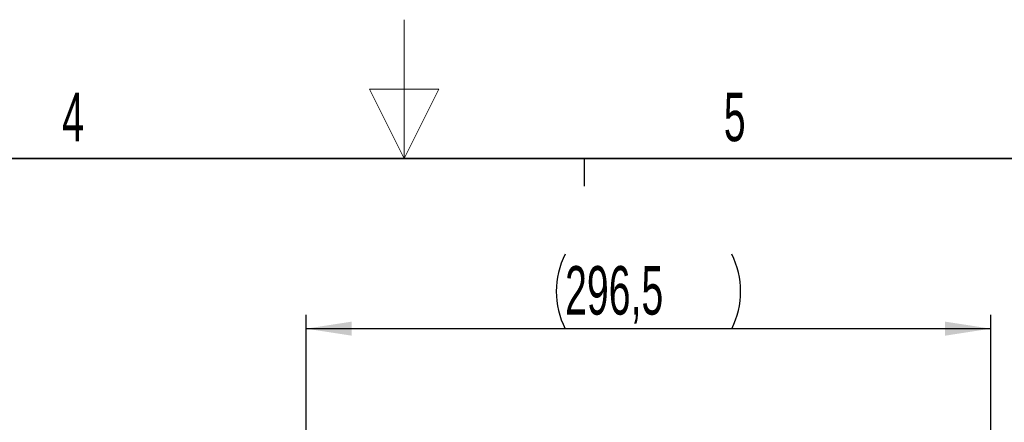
# Paper-space layout 'Blatt3' of a CAD drawing. Header units: millimetres. Extents: x 5 to 418, y 2 to 292.
# Tile 60 of 73: x 189 to 260, y 263 to 292. Entities that reach past the tile are written whole.
import ezdxf

# ---------------------------------------------------------------- set-up
doc = ezdxf.new("R2010")
doc.units = ezdxf.units.MM
doc.layers.add('SLD-0', color=7, linetype='Continuous')
doc.styles.add('SLDTEXTSTYLE0', font='TXT', dxfattribs={"width": 0.605})
doc.dimstyles.new('SLDDIMSTYLE1', dxfattribs={"dimtxt": 3.5, "dimasz": 3.302, "dimexe": 0, "dimexo": 0.0625, "dimgap": 0.875, "dimtad": 1, "dimlfac": 6, "dimrnd": 1e-09, "dimzin": 12, "dimdsep": 46, "dimtxsty": 'SLDTEXTSTYLE0', "dimsah": 1, "dimcen": 0.09, "dimadec": 0, "dimazin": 3, "dimtfac": 1, "dimtofl": 0, "dimtmove": 0, "dimatfit": 3, "dimfxl": 1, "dimfrac": 2, "dimtolj": 1, "dimtzin": 12, "dimarcsym": 0})

# ---------------------------------------------------------------- blocks, each defined once
blk = doc.blocks.new('_D_19')
at = {"layer": 'SLD-0', "color": 7}
for p, q in [((209.918, 235.935), (209.918, 271.226)), ((259.334, 239.368), (259.334, 271.226)), ((209.918, 270.226), (259.334, 270.226))]:
    blk.add_line(p, q, dxfattribs=at)
for centre, start, end in [((233.982, 272.911), 153.43495, 206.56505), ((235.27, 272.911), 333.43495, 26.56505)]:
    blk.add_arc(centre, 6.006, start, end, dxfattribs=at)
for points in [[(209.918, 270.226), (213.22, 269.718), (213.22, 270.734)], [(259.334, 270.226), (256.032, 270.734), (256.032, 269.718)]]:
    blk.add_solid(points, dxfattribs=at)
at = {"layer": 'SLD-0', "color": 7, "insert": (228.611, 274.737), "char_height": 3.5, "attachment_point": 1, "style": 'SLDTEXTSTYLE0'}
blk.add_mtext('296,5', dxfattribs=at)

psp = doc.layouts.new('Blatt3')

# ---------------------------------------------------------------- linework, layer by layer
at = {"layer": 'SLD-0', "color": 7, "linetype": 'Continuous', "lineweight": 18}
for p, q in [((217, 292.5), (217, 282.5)), ((219.5, 287.5), (214.5, 287.5)), ((214.5, 287.5), (217, 282.5)), ((217, 282.5), (219.5, 287.5))]:
    psp.add_line(p, q, dxfattribs=at)
at = {"layer": 'SLD-0', "color": 7, "lineweight": 35}
psp.add_line((408, 282.5), (26, 282.5), dxfattribs=at)
at = {"layer": 'SLD-0', "color": 7}
psp.add_line((230, 280.5), (230, 282.5), dxfattribs=at)
psp.add_line((230, 280.5), (230, 282.5), dxfattribs=at)

# ---------------------------------------------------------------- texts
at = {"layer": 'SLD-0', "color": 7, "char_height": 3.5, "attachment_point": 2, "style": 'SLDTEXTSTYLE0'}
for s, insert in [('4', (193.1027, 287.243)), ('5', (240.8527, 287.243))]:
    psp.add_mtext(s, dxfattribs=dict(at, insert=insert))

# ---------------------------------------------------------------- dimensions: what is measured, and where the dimension line sits
at = {"layer": 'SLD-0', "color": 7}
dim = psp.add_linear_dim(base=(259.3345, 270.2256), p1=(209.9178, 235.9348), p2=(259.3345, 239.3681), text='(<>)', dimstyle='SLDDIMSTYLE1', dxfattribs=at)
dim.commit()
dim.dimension.update_dxf_attribs({"geometry": '_D_19', "text_midpoint": (234.6262, 270.2256), "dimtype": 160})

doc.saveas('drawing.dxf')
